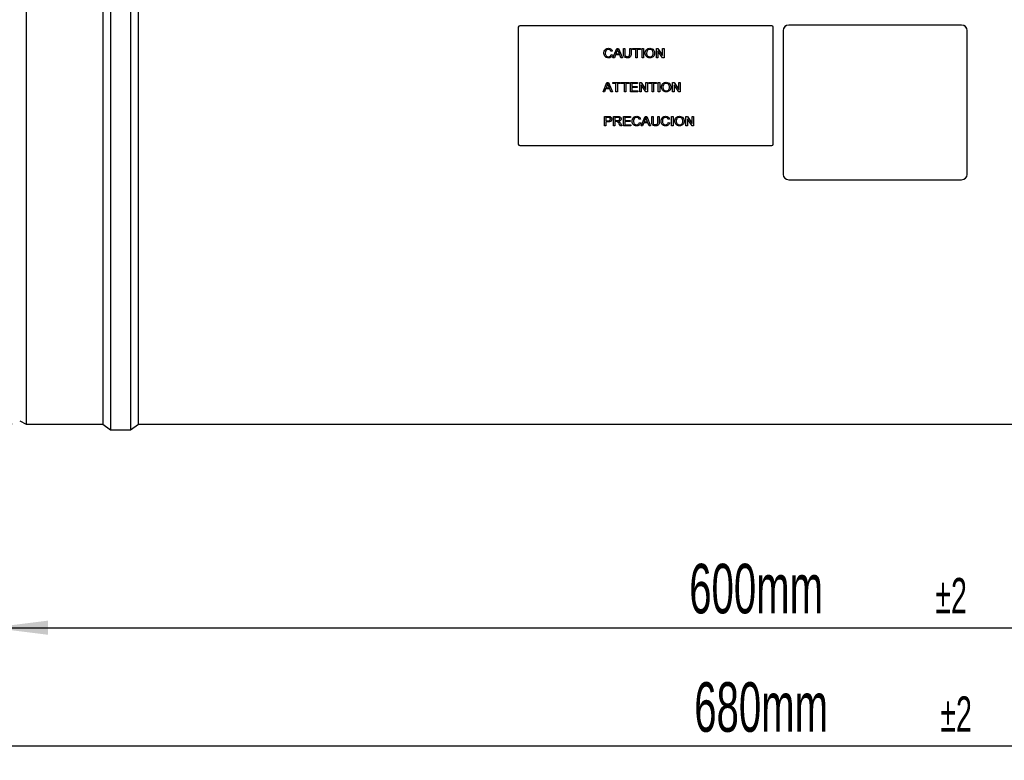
# Model space of a CAD drawing. Extents: x 5 to 297, y -3 to 205.
# Tile 18 of 35: x 48 to 118, y 85 to 138. Entities that reach past the tile are written whole.
import ezdxf

# ---------------------------------------------------------------- set-up
doc = ezdxf.new("R2010")
doc.units = 0
doc.layers.get('0').update_dxf_attribs({"linetype": 'CONTINUOUS'})
doc.styles.add('SLDTEXTSTYLE0', font='TXT', dxfattribs={"width": 0.605})
doc.dimstyles.new('SLDDIMSTYLE0', dxfattribs={"dimtxt": 3.5, "dimasz": 4, "dimexe": 0, "dimexo": 0.0625, "dimgap": 0.875, "dimtad": 1, "dimdec": 0, "dimlfac": 5, "dimrnd": 1e-09, "dimzin": 12, "dimtxsty": 'SLDTEXTSTYLE0', "dimsah": 1, "dimcen": 0.09, "dimazin": 3, "dimtol": 1, "dimtp": 2, "dimtm": 2, "dimtfac": 1, "dimtdec": 0, "dimtofl": 0, "dimtmove": 0, "dimatfit": 3, "dimtolj": 1})
doc.dimstyles.new('SLDDIMSTYLE1', dxfattribs={"dimtxt": 3.5, "dimasz": 4, "dimexe": 0, "dimexo": 0.0625, "dimgap": 0.875, "dimtad": 1, "dimdec": 0, "dimlfac": 5, "dimrnd": 1e-09, "dimzin": 12, "dimtxsty": 'SLDTEXTSTYLE0', "dimsah": 1, "dimcen": 0.09, "dimazin": 3, "dimtfac": 1, "dimtofl": 0, "dimtmove": 0, "dimatfit": 3, "dimtolj": 1, "dimtzin": 12})

# ---------------------------------------------------------------- blocks, each defined once
blk = doc.blocks.new('_D')
at = {"color": 8, "linetype": 'CONTINUOUS'}
for p, q in [((46.231, 108.428), (46.231, 93.79)), ((166.231, 108.428), (166.231, 93.79)), ((46.231, 94.79), (166.231, 94.79))]:
    blk.add_line(p, q, dxfattribs=at)
for points in [[(46.231, 94.79), (50.231, 94.29), (50.231, 95.29)], [(166.231, 94.79), (162.231, 95.29), (162.231, 94.29)]]:
    blk.add_solid(points, dxfattribs=at)
at = {"color": 8, "linetype": 'CONTINUOUS', "attachment_point": 1, "style": 'SLDTEXTSTYLE0'}
for s, insert, char_height in [('600mm', (95.504, 99.301), 3.5), ('±2', (112.873, 98.301), 2.5)]:
    blk.add_mtext(s, dxfattribs=dict(at, insert=insert, char_height=char_height))
blk = doc.blocks.new('_D_1')
at = {"color": 8, "linetype": 'CONTINUOUS'}
for p, q in [((38.231, 114.808), (38.231, 85.431)), ((174.231, 114.648), (174.231, 85.431)), ((174.231, 86.431), (38.231, 86.431))]:
    blk.add_line(p, q, dxfattribs=at)
for points in [[(38.231, 86.431), (42.231, 85.931), (42.231, 86.931)], [(174.231, 86.431), (170.231, 86.931), (170.231, 85.931)]]:
    blk.add_solid(points, dxfattribs=at)
at = {"color": 8, "linetype": 'CONTINUOUS', "attachment_point": 1, "style": 'SLDTEXTSTYLE0'}
for s, insert, char_height in [('680mm', (95.858, 90.942), 3.5), ('±2', (113.226, 89.942), 2.5)]:
    blk.add_mtext(s, dxfattribs=dict(at, insert=insert, char_height=char_height))
blk = doc.blocks.new('_D_3')
at = {"color": 8, "linetype": 'CONTINUOUS'}
for p, q in [((47.691, 171.928), (17.385, 171.928)), ((18.385, 171.928), (18.385, 109.168)), ((47.691, 109.168), (17.385, 109.168))]:
    blk.add_line(p, q, dxfattribs=at)
for points in [[(18.385, 171.928), (17.885, 167.928), (18.885, 167.928)], [(18.385, 109.168), (18.885, 113.168), (17.885, 113.168)]]:
    blk.add_solid(points, dxfattribs=at)
at = {"color": 8, "linetype": 'CONTINUOUS', "char_height": 3.5, "attachment_point": 1, "rotation": 90, "style": 'SLDTEXTSTYLE0'}
for s, insert in [('314mm', (13.864, 135.119)), ('%%c', (13.874, 130.016))]:
    blk.add_mtext(s, dxfattribs=dict(at, insert=insert))

msp = doc.modelspace()

# ---------------------------------------------------------------- linework, layer by layer
at = {"color": 7, "linetype": 'CONTINUOUS'}
for p, q in [((48.691, 171.928), (48.691, 109.168)), ((54.091, 171.928), (54.091, 109.168)), ((54.651, 172.328), (54.651, 108.768)), ((56.051, 172.328), (56.051, 108.768)), ((56.611, 109.168), (56.611, 171.863)), ((83.431, 137.182), (83.431, 137.189)), ((83.431, 137.182), (83.431, 128.912)), ((83.531, 137.283), (83.531, 137.276)), ((101.331, 137.283), (83.531, 137.283)), ((101.331, 137.276), (83.531, 137.276)), ((101.331, 137.276), (101.331, 137.283)), ((101.431, 137.189), (101.431, 137.182)), ((101.431, 128.912), (101.431, 137.182)), ((102.531, 137.322), (102.531, 137.315)), ((114.731, 137.322), (102.531, 137.322)), ((114.731, 137.315), (102.531, 137.315)), ((114.731, 137.322), (114.731, 137.315)), ((102.131, 136.946), (102.131, 136.939)), ((102.131, 136.939), (102.131, 126.79)), ((115.131, 136.946), (115.131, 136.939)), ((115.131, 126.79), (115.131, 136.939)), ((89.793, 135.611), (89.793, 135.611)), ((90.116, 135.02), (90.394, 135.678)), ((90.394, 135.678), (90.505, 135.678)), ((90.449, 135.602), (90.449, 135.602)), ((90.505, 135.678), (90.783, 135.02)), ((90.858, 135.678), (90.956, 135.678)), ((90.858, 135.3), (90.858, 135.678)), ((90.956, 135.678), (90.956, 135.304)), ((91.297, 135.678), (91.396, 135.678)), ((91.297, 135.304), (91.297, 135.678)), ((91.396, 135.678), (91.396, 135.3)), ((91.504, 135.678), (92.051, 135.678)), ((91.504, 135.602), (91.504, 135.678)), ((91.728, 135.602), (91.504, 135.602)), ((91.728, 135.602), (91.504, 135.602)), ((91.728, 135.02), (91.728, 135.602)), ((91.728, 135.602), (91.728, 135.602)), ((91.827, 135.602), (91.827, 135.02)), ((92.051, 135.602), (91.827, 135.602)), ((92.051, 135.602), (91.827, 135.602)), ((91.827, 135.602), (91.827, 135.602)), ((92.051, 135.678), (92.051, 135.602)), ((92.168, 135.678), (92.267, 135.678)), ((92.168, 135.02), (92.168, 135.678)), ((92.267, 135.678), (92.267, 135.02)), ((92.725, 135.611), (92.725, 135.611)), ((93.182, 135.678), (93.286, 135.678)), ((93.182, 135.02), (93.182, 135.678)), ((93.286, 135.678), (93.622, 135.187)), ((93.622, 135.678), (93.721, 135.678)), ((93.622, 135.187), (93.622, 135.678)), ((93.721, 135.678), (93.721, 135.02)), ((89.574, 135.355), (89.574, 135.355)), ((89.8, 135.012), (89.8, 135.012)), ((90.068, 135.496), (89.969, 135.476)), ((90.068, 135.495), (89.969, 135.476)), ((89.969, 135.476), (89.969, 135.476)), ((89.987, 135.253), (90.086, 135.231)), ((90.221, 135.021), (90.116, 135.021)), ((90.221, 135.02), (90.116, 135.02)), ((90.3, 135.223), (90.221, 135.02)), ((90.3, 135.223), (90.221, 135.021)), ((90.221, 135.021), (90.221, 135.02)), ((90.599, 135.223), (90.3, 135.223)), ((90.599, 135.223), (90.3, 135.223)), ((90.3, 135.223), (90.3, 135.223)), ((90.402, 135.481), (90.33, 135.299)), ((90.402, 135.481), (90.33, 135.299)), ((90.33, 135.299), (90.569, 135.299)), ((90.33, 135.299), (90.33, 135.299)), ((90.402, 135.481), (90.402, 135.481)), ((90.569, 135.299), (90.501, 135.472)), ((90.501, 135.472), (90.501, 135.472)), ((90.569, 135.299), (90.501, 135.472)), ((90.569, 135.299), (90.569, 135.299)), ((90.678, 135.02), (90.599, 135.223)), ((90.678, 135.021), (90.599, 135.223)), ((90.599, 135.223), (90.599, 135.223)), ((90.783, 135.021), (90.678, 135.021)), ((90.678, 135.021), (90.678, 135.02)), ((90.783, 135.02), (90.678, 135.02)), ((91.129, 135.012), (91.129, 135.012)), ((91.827, 135.021), (91.728, 135.021)), ((91.827, 135.02), (91.728, 135.02)), ((92.267, 135.021), (92.168, 135.021)), ((92.267, 135.02), (92.168, 135.02)), ((92.491, 135.34), (92.491, 135.34)), ((92.724, 135.012), (92.724, 135.012)), ((92.958, 135.349), (92.958, 135.349)), ((93.281, 135.021), (93.182, 135.021)), ((93.281, 135.02), (93.182, 135.02)), ((93.281, 135.511), (93.281, 135.02)), ((93.616, 135.02), (93.281, 135.511)), ((93.616, 135.021), (93.281, 135.511)), ((93.281, 135.511), (93.281, 135.511)), ((93.721, 135.021), (93.616, 135.021)), ((93.616, 135.021), (93.616, 135.02)), ((93.721, 135.02), (93.616, 135.02)), ((89.416, 132.621), (89.694, 133.278)), ((89.6, 132.823), (89.521, 132.621)), ((89.6, 132.823), (89.521, 132.621)), ((89.899, 132.823), (89.6, 132.823)), ((89.899, 132.823), (89.6, 132.823)), ((89.6, 132.823), (89.6, 132.823)), ((89.702, 133.081), (89.63, 132.899)), ((89.702, 133.081), (89.63, 132.899)), ((89.63, 132.899), (89.869, 132.899)), ((89.63, 132.899), (89.63, 132.899)), ((89.694, 133.278), (89.805, 133.278)), ((89.702, 133.081), (89.702, 133.081)), ((89.749, 133.203), (89.749, 133.203)), ((89.869, 132.899), (89.801, 133.072)), ((89.801, 133.072), (89.801, 133.072)), ((89.869, 132.899), (89.801, 133.072)), ((89.805, 133.278), (90.083, 132.621)), ((89.869, 132.899), (89.869, 132.899)), ((89.978, 132.621), (89.899, 132.823)), ((89.978, 132.621), (89.899, 132.823)), ((89.899, 132.823), (89.899, 132.823)), ((90.104, 133.278), (90.651, 133.278)), ((90.104, 133.203), (90.104, 133.278)), ((90.328, 133.203), (90.104, 133.203)), ((90.328, 133.203), (90.104, 133.203)), ((90.328, 132.621), (90.328, 133.203)), ((90.328, 133.203), (90.328, 133.203)), ((90.427, 133.203), (90.427, 132.621)), ((90.651, 133.203), (90.427, 133.203)), ((90.651, 133.203), (90.427, 133.203)), ((90.427, 133.203), (90.427, 133.203)), ((90.651, 133.278), (90.651, 133.203)), ((90.705, 133.278), (91.253, 133.278)), ((90.705, 133.203), (90.705, 133.278)), ((90.93, 133.203), (90.705, 133.203)), ((90.93, 133.203), (90.705, 133.203)), ((90.93, 132.621), (90.93, 133.203)), ((90.93, 133.203), (90.93, 133.203)), ((91.028, 133.203), (91.028, 132.621)), ((91.253, 133.203), (91.028, 133.203)), ((91.253, 133.203), (91.028, 133.203)), ((91.028, 133.203), (91.028, 133.203)), ((91.253, 133.278), (91.253, 133.203)), ((91.36, 133.278), (91.854, 133.278)), ((91.36, 132.621), (91.36, 133.278)), ((91.459, 133.203), (91.459, 133)), ((91.854, 133.203), (91.459, 133.203)), ((91.854, 133.203), (91.459, 133.203)), ((91.459, 133.203), (91.459, 133.203)), ((91.459, 133), (91.827, 133)), ((91.459, 132.924), (91.459, 132.697)), ((91.827, 132.924), (91.459, 132.924)), ((91.827, 132.924), (91.459, 132.924)), ((91.459, 132.924), (91.459, 132.924)), ((91.827, 133), (91.827, 132.924)), ((91.854, 133.278), (91.854, 133.203)), ((92.006, 133.278), (92.111, 133.278)), ((92.006, 132.621), (92.006, 133.278)), ((92.441, 132.621), (92.105, 133.112)), ((92.105, 133.112), (92.105, 133.111)), ((92.105, 133.111), (92.105, 132.621)), ((92.441, 132.621), (92.105, 133.111)), ((92.111, 133.278), (92.446, 132.788)), ((92.446, 133.278), (92.545, 133.278)), ((92.446, 132.788), (92.446, 133.278)), ((92.545, 133.278), (92.545, 132.621)), ((92.653, 133.278), (93.2, 133.278)), ((92.653, 133.203), (92.653, 133.278)), ((92.877, 133.203), (92.653, 133.203)), ((92.877, 133.203), (92.653, 133.203)), ((92.877, 132.621), (92.877, 133.203)), ((92.877, 133.203), (92.877, 133.203)), ((92.976, 133.203), (92.976, 132.621)), ((93.2, 133.203), (92.976, 133.203)), ((93.2, 133.203), (92.976, 133.203)), ((92.976, 133.203), (92.976, 133.203)), ((93.2, 133.278), (93.2, 133.203)), ((93.317, 133.278), (93.415, 133.278)), ((93.317, 132.621), (93.317, 133.278)), ((93.415, 133.278), (93.415, 132.621)), ((93.64, 132.94), (93.64, 132.94)), ((93.874, 133.211), (93.874, 133.211)), ((94.106, 132.949), (94.106, 132.949)), ((94.331, 133.278), (94.435, 133.278)), ((94.331, 132.621), (94.331, 133.278)), ((94.765, 132.621), (94.43, 133.112)), ((94.43, 133.112), (94.43, 133.111)), ((94.43, 133.111), (94.43, 132.621)), ((94.765, 132.621), (94.43, 133.111)), ((94.435, 133.278), (94.771, 132.788)), ((94.771, 133.278), (94.869, 133.278)), ((94.771, 132.788), (94.771, 133.278)), ((94.869, 133.278), (94.869, 132.621)), ((89.521, 132.621), (89.416, 132.621)), ((89.521, 132.621), (89.416, 132.621)), ((89.521, 132.621), (89.521, 132.621)), ((90.083, 132.621), (89.978, 132.621)), ((90.083, 132.621), (89.978, 132.621)), ((89.978, 132.621), (89.978, 132.621)), ((90.427, 132.621), (90.328, 132.621)), ((90.427, 132.621), (90.328, 132.621)), ((91.028, 132.621), (90.93, 132.621)), ((91.028, 132.621), (90.93, 132.621)), ((91.872, 132.621), (91.36, 132.621)), ((91.872, 132.621), (91.36, 132.621)), ((91.459, 132.697), (91.872, 132.697)), ((91.872, 132.697), (91.872, 132.621)), ((92.105, 132.621), (92.006, 132.621)), ((92.105, 132.621), (92.006, 132.621)), ((92.545, 132.621), (92.441, 132.621)), ((92.545, 132.621), (92.441, 132.621)), ((92.441, 132.621), (92.441, 132.621)), ((92.976, 132.621), (92.877, 132.621)), ((92.976, 132.621), (92.877, 132.621)), ((93.415, 132.621), (93.317, 132.621)), ((93.415, 132.621), (93.317, 132.621)), ((93.873, 132.612), (93.873, 132.612)), ((94.43, 132.621), (94.331, 132.621)), ((94.43, 132.621), (94.331, 132.621)), ((94.869, 132.621), (94.765, 132.621)), ((94.869, 132.621), (94.765, 132.621)), ((94.765, 132.621), (94.765, 132.621)), ((89.512, 130.879), (89.769, 130.879)), ((89.512, 130.221), (89.512, 130.879)), ((89.777, 130.803), (89.61, 130.803)), ((89.777, 130.803), (89.61, 130.803)), ((89.61, 130.803), (89.61, 130.567)), ((89.61, 130.803), (89.61, 130.803)), ((89.777, 130.803), (89.777, 130.803)), ((89.858, 130.797), (89.858, 130.797)), ((90.158, 130.879), (90.461, 130.879)), ((90.158, 130.221), (90.158, 130.879)), ((90.465, 130.803), (90.256, 130.803)), ((90.465, 130.803), (90.256, 130.803)), ((90.256, 130.803), (90.256, 130.592)), ((90.256, 130.803), (90.256, 130.803)), ((90.465, 130.803), (90.465, 130.803)), ((90.597, 130.699), (90.597, 130.699)), ((90.858, 130.879), (91.351, 130.879)), ((90.858, 130.221), (90.858, 130.879)), ((90.956, 130.803), (90.956, 130.6)), ((91.351, 130.803), (90.956, 130.803)), ((91.351, 130.803), (90.956, 130.803)), ((90.956, 130.803), (90.956, 130.803)), ((91.351, 130.879), (91.351, 130.803)), ((91.786, 130.811), (91.786, 130.811)), ((92.06, 130.696), (91.962, 130.676)), ((92.06, 130.696), (91.962, 130.676)), ((92.108, 130.221), (92.386, 130.879)), ((92.386, 130.879), (92.497, 130.879)), ((92.442, 130.803), (92.442, 130.803)), ((92.497, 130.879), (92.775, 130.221)), ((92.85, 130.879), (92.949, 130.879)), ((92.85, 130.5), (92.85, 130.879)), ((92.949, 130.879), (92.949, 130.504)), ((93.29, 130.879), (93.389, 130.879)), ((93.29, 130.504), (93.29, 130.879)), ((93.389, 130.879), (93.389, 130.5)), ((93.832, 130.811), (93.832, 130.811)), ((94.106, 130.696), (94.008, 130.676)), ((94.106, 130.696), (94.008, 130.676)), ((94.259, 130.879), (94.358, 130.879)), ((94.259, 130.221), (94.259, 130.879)), ((94.358, 130.879), (94.358, 130.221)), ((94.816, 130.811), (94.816, 130.811)), ((95.273, 130.879), (95.377, 130.879)), ((95.273, 130.221), (95.273, 130.879)), ((95.372, 130.712), (95.372, 130.221)), ((95.707, 130.221), (95.372, 130.712)), ((95.707, 130.221), (95.372, 130.712)), ((95.372, 130.712), (95.372, 130.712)), ((95.377, 130.879), (95.713, 130.388)), ((95.713, 130.879), (95.812, 130.879)), ((95.713, 130.388), (95.713, 130.879)), ((95.812, 130.879), (95.812, 130.221)), ((89.61, 130.221), (89.512, 130.221)), ((89.61, 130.221), (89.512, 130.221)), ((89.61, 130.567), (89.779, 130.567)), ((89.61, 130.491), (89.61, 130.221)), ((89.782, 130.491), (89.61, 130.491)), ((89.782, 130.491), (89.61, 130.491)), ((89.61, 130.491), (89.61, 130.491)), ((89.782, 130.491), (89.782, 130.491)), ((89.933, 130.687), (89.933, 130.687)), ((90.256, 130.221), (90.158, 130.221)), ((90.256, 130.221), (90.158, 130.221)), ((90.256, 130.592), (90.444, 130.592)), ((90.256, 130.516), (90.256, 130.221)), ((90.358, 130.516), (90.256, 130.516)), ((90.358, 130.516), (90.256, 130.516)), ((90.256, 130.516), (90.256, 130.516)), ((90.358, 130.516), (90.358, 130.516)), ((90.406, 130.513), (90.406, 130.513)), ((90.511, 130.524), (90.511, 130.524)), ((90.64, 130.221), (90.553, 130.36)), ((90.64, 130.221), (90.553, 130.36)), ((90.553, 130.36), (90.553, 130.36)), ((90.639, 130.402), (90.754, 130.221)), ((90.754, 130.221), (90.64, 130.221)), ((90.754, 130.221), (90.64, 130.221)), ((90.64, 130.221), (90.64, 130.221)), ((91.369, 130.221), (90.858, 130.221)), ((91.369, 130.221), (90.858, 130.221)), ((90.956, 130.6), (91.324, 130.6)), ((90.956, 130.524), (90.956, 130.297)), ((91.324, 130.524), (90.956, 130.524)), ((91.324, 130.524), (90.956, 130.524)), ((90.956, 130.524), (90.956, 130.524)), ((90.956, 130.297), (91.369, 130.297)), ((91.324, 130.6), (91.324, 130.524)), ((91.369, 130.297), (91.369, 130.221)), ((91.567, 130.555), (91.567, 130.555)), ((91.792, 130.212), (91.792, 130.212)), ((91.962, 130.676), (91.962, 130.676)), ((91.98, 130.453), (92.078, 130.431)), ((92.213, 130.221), (92.108, 130.221)), ((92.213, 130.221), (92.108, 130.221)), ((92.293, 130.423), (92.213, 130.221)), ((92.293, 130.423), (92.213, 130.221)), ((92.213, 130.221), (92.213, 130.221)), ((92.591, 130.423), (92.293, 130.423)), ((92.591, 130.423), (92.293, 130.423)), ((92.293, 130.423), (92.293, 130.423)), ((92.394, 130.681), (92.322, 130.499)), ((92.394, 130.681), (92.322, 130.499)), ((92.322, 130.499), (92.561, 130.499)), ((92.322, 130.499), (92.322, 130.499)), ((92.394, 130.681), (92.394, 130.681)), ((92.561, 130.499), (92.493, 130.672)), ((92.493, 130.672), (92.493, 130.672)), ((92.561, 130.499), (92.493, 130.672)), ((92.561, 130.499), (92.561, 130.499)), ((92.671, 130.221), (92.591, 130.423)), ((92.671, 130.221), (92.591, 130.423)), ((92.591, 130.423), (92.591, 130.423)), ((92.775, 130.221), (92.671, 130.221)), ((92.775, 130.221), (92.671, 130.221)), ((92.671, 130.221), (92.671, 130.221)), ((93.121, 130.212), (93.121, 130.212)), ((93.613, 130.555), (93.613, 130.555)), ((93.839, 130.212), (93.839, 130.212)), ((94.008, 130.676), (94.008, 130.676)), ((94.026, 130.453), (94.124, 130.431)), ((94.358, 130.221), (94.259, 130.221)), ((94.358, 130.221), (94.259, 130.221)), ((94.582, 130.54), (94.582, 130.54)), ((94.815, 130.212), (94.815, 130.212)), ((95.049, 130.549), (95.049, 130.549)), ((95.372, 130.221), (95.273, 130.221)), ((95.372, 130.221), (95.273, 130.221)), ((95.812, 130.221), (95.707, 130.221)), ((95.812, 130.221), (95.707, 130.221)), ((95.707, 130.221), (95.707, 130.221)), ((83.531, 128.818), (101.331, 128.818)), ((102.531, 126.414), (114.731, 126.414)), ((48.231, 109.398), (48.691, 109.168)), ((48.691, 109.168), (54.091, 109.168)), ((54.091, 109.168), (54.651, 108.768)), ((56.051, 108.768), (56.611, 109.168)), ((56.611, 109.168), (155.851, 109.168)), ((54.651, 108.768), (56.051, 108.768))]:
    msp.add_line(p, q, dxfattribs=at)
for centre, radius, start, end in [((83.528, 137.185), 0.0971, 88.27456, 178.16379), ((83.528, 137.179), 0.0971, 88.27456, 178.16379), ((101.334, 137.185), 0.0971, 1.83621, 91.72544), ((101.334, 137.179), 0.0971, 1.83621, 91.72544), ((102.519, 136.933), 0.389, 88.27456, 178.16379), ((102.519, 136.927), 0.389, 88.27456, 178.16379), ((114.743, 136.933), 0.389, 1.83621, 91.72544), ((114.743, 136.927), 0.389, 1.83621, 91.72544), ((83.528, 128.916), 0.0971, 181.83621, 271.72544), ((101.334, 128.916), 0.0971, 268.27456, 358.16379), ((102.519, 126.803), 0.389, 181.83621, 271.72544), ((114.743, 126.803), 0.389, 268.27456, 358.16379)]:
    msp.add_arc(centre, radius, start, end, dxfattribs=at)
for points, knots in [([(89.476, 135.354), (89.479, 135.402), (89.487, 135.496), (89.565, 135.613), (89.68, 135.676), (89.759, 135.683), (89.798, 135.687)], [0, 0, 0, 0, 0.280492, 0.55957, 0.779615, 1, 1, 1, 1]), ([(89.793, 135.611), (89.769, 135.609), (89.719, 135.606), (89.653, 135.571), (89.585, 135.49), (89.579, 135.41), (89.574, 135.355)], [0, 0, 0, 0, 0.187223, 0.373906, 0.560736, 1, 1, 1, 1]), ([(89.793, 135.611), (89.769, 135.609), (89.719, 135.606), (89.653, 135.571), (89.585, 135.49), (89.579, 135.41), (89.574, 135.355)], [0, 0, 0, 0, 0.187223, 0.373906, 0.560736, 1, 1, 1, 1]), ([(89.969, 135.476), (89.962, 135.496), (89.946, 135.537), (89.903, 135.584), (89.848, 135.608), (89.812, 135.61), (89.793, 135.611)], [0, 0, 0, 0, 0.280553, 0.559739, 0.779654, 1, 1, 1, 1]), ([(89.969, 135.476), (89.962, 135.496), (89.946, 135.537), (89.903, 135.584), (89.848, 135.608), (89.812, 135.61), (89.793, 135.611)], [0, 0, 0, 0, 0.2805533, 0.5597389, 0.7796538, 1, 1, 1, 1]), ([(89.798, 135.687), (89.833, 135.684), (89.901, 135.68), (89.985, 135.632), (90.041, 135.567), (90.059, 135.519), (90.068, 135.495)], [0, 0, 0, 0, 0.280081, 0.559449, 0.779549, 1, 1, 1, 1]), ([(90.449, 135.602), (90.443, 135.579), (90.431, 135.537), (90.411, 135.498), (90.402, 135.481)], [0, 0, 0, 0, 0.559915, 1, 1, 1, 1]), ([(90.449, 135.602), (90.443, 135.579), (90.431, 135.537), (90.411, 135.498), (90.402, 135.481)], [0, 0, 0, 0, 0.559915, 1, 1, 1, 1]), ([(90.501, 135.472), (90.491, 135.496), (90.474, 135.54), (90.457, 135.583), (90.449, 135.602)], [0, 0, 0, 0, 0.5600021, 1, 1, 1, 1]), ([(90.501, 135.472), (90.491, 135.496), (90.474, 135.54), (90.457, 135.583), (90.449, 135.602)], [0, 0, 0, 0, 0.5600021, 1, 1, 1, 1]), ([(92.392, 135.341), (92.396, 135.39), (92.403, 135.488), (92.484, 135.608), (92.601, 135.677), (92.684, 135.684), (92.725, 135.687)], [0, 0, 0, 0, 0.28057, 0.559575, 0.779561, 1, 1, 1, 1]), ([(92.725, 135.611), (92.686, 135.606), (92.608, 135.596), (92.5, 135.497), (92.494, 135.399), (92.491, 135.34)], [0, 0, 0, 0, 0.280128, 0.559653, 1, 1, 1, 1]), ([(92.725, 135.611), (92.686, 135.606), (92.608, 135.596), (92.5, 135.496), (92.494, 135.399), (92.491, 135.34)], [0, 0, 0, 0, 0.280128, 0.559653, 1, 1, 1, 1]), ([(92.725, 135.687), (92.776, 135.681), (92.879, 135.67), (92.993, 135.577), (93.048, 135.462), (93.054, 135.386), (93.056, 135.348)], [0, 0, 0, 0, 0.279564, 0.558584, 0.779087, 1, 1, 1, 1]), ([(92.958, 135.349), (92.955, 135.385), (92.951, 135.456), (92.898, 135.547), (92.815, 135.602), (92.755, 135.608), (92.725, 135.611)], [0, 0, 0, 0, 0.280797, 0.560068, 0.779984, 1, 1, 1, 1]), ([(92.958, 135.349), (92.955, 135.385), (92.951, 135.456), (92.898, 135.547), (92.815, 135.602), (92.755, 135.608), (92.725, 135.611)], [0, 0, 0, 0, 0.280797, 0.560068, 0.779984, 1, 1, 1, 1]), ([(89.8, 135.012), (89.748, 135.016), (89.643, 135.023), (89.533, 135.123), (89.484, 135.24), (89.479, 135.316), (89.476, 135.354)], [0, 0, 0, 0, 0.279955, 0.558088, 0.778912, 1, 1, 1, 1]), ([(89.8, 135.012), (89.748, 135.016), (89.643, 135.023), (89.533, 135.123), (89.484, 135.24), (89.479, 135.316), (89.476, 135.354)], [0, 0, 0, 0, 0.279955, 0.558088, 0.778912, 1, 1, 1, 1]), ([(89.574, 135.355), (89.576, 135.319), (89.58, 135.249), (89.621, 135.154), (89.702, 135.098), (89.761, 135.091), (89.791, 135.088)], [0, 0, 0, 0, 0.281245, 0.560716, 0.780138, 1, 1, 1, 1]), ([(89.791, 135.088), (89.818, 135.09), (89.872, 135.095), (89.953, 135.151), (89.974, 135.214), (89.987, 135.253)], [0, 0, 0, 0, 0.280711, 0.560905, 1, 1, 1, 1]), ([(90.086, 135.231), (90.074, 135.197), (90.051, 135.13), (89.977, 135.057), (89.889, 135.017), (89.83, 135.014), (89.8, 135.012)], [0, 0, 0, 0, 0.280256, 0.559546, 0.779589, 1, 1, 1, 1]), ([(90.086, 135.231), (90.074, 135.197), (90.051, 135.13), (89.977, 135.057), (89.889, 135.018), (89.83, 135.014), (89.8, 135.012)], [0, 0, 0, 0, 0.280256, 0.559546, 0.779589, 1, 1, 1, 1]), ([(91.129, 135.012), (91.084, 135.014), (90.995, 135.019), (90.891, 135.097), (90.861, 135.202), (90.859, 135.267), (90.858, 135.3)], [0, 0, 0, 0, 0.280729, 0.557904, 0.778403, 1, 1, 1, 1]), ([(91.129, 135.012), (91.084, 135.014), (90.995, 135.019), (90.891, 135.097), (90.861, 135.202), (90.859, 135.267), (90.858, 135.3)], [0, 0, 0, 0, 0.280729, 0.557904, 0.778403, 1, 1, 1, 1]), ([(90.956, 135.304), (90.957, 135.276), (90.957, 135.221), (90.983, 135.143), (91.051, 135.101), (91.098, 135.098), (91.121, 135.096)], [0, 0, 0, 0, 0.281788, 0.560122, 0.779386, 1, 1, 1, 1]), ([(91.121, 135.096), (91.141, 135.097), (91.182, 135.099), (91.243, 135.119), (91.297, 135.191), (91.297, 135.257), (91.297, 135.304)], [0, 0, 0, 0, 0.187561, 0.374239, 0.559719, 1, 1, 1, 1]), ([(91.396, 135.3), (91.395, 135.258), (91.394, 135.176), (91.335, 135.069), (91.232, 135.017), (91.163, 135.014), (91.129, 135.012)], [0, 0, 0, 0, 0.281627, 0.559158, 0.778983, 1, 1, 1, 1]), ([(91.396, 135.3), (91.395, 135.259), (91.394, 135.177), (91.335, 135.069), (91.232, 135.017), (91.163, 135.014), (91.129, 135.012)], [0, 0, 0, 0, 0.281627, 0.559158, 0.778983, 1, 1, 1, 1]), ([(92.724, 135.012), (92.674, 135.017), (92.573, 135.028), (92.461, 135.118), (92.403, 135.229), (92.396, 135.303), (92.392, 135.341)], [0, 0, 0, 0, 0.2796, 0.558765, 0.77931, 1, 1, 1, 1]), ([(92.724, 135.012), (92.674, 135.018), (92.573, 135.028), (92.461, 135.118), (92.403, 135.229), (92.396, 135.304), (92.392, 135.341)], [0, 0, 0, 0, 0.2796, 0.558765, 0.77931, 1, 1, 1, 1]), ([(92.491, 135.34), (92.493, 135.304), (92.498, 135.234), (92.555, 135.148), (92.636, 135.096), (92.695, 135.091), (92.724, 135.088)], [0, 0, 0, 0, 0.280657, 0.559885, 0.779849, 1, 1, 1, 1]), ([(92.724, 135.088), (92.762, 135.093), (92.839, 135.102), (92.919, 135.177), (92.954, 135.264), (92.956, 135.321), (92.958, 135.349)], [0, 0, 0, 0, 0.2791, 0.558192, 0.778806, 1, 1, 1, 1]), ([(93.056, 135.348), (93.052, 135.3), (93.043, 135.204), (92.962, 135.087), (92.845, 135.023), (92.765, 135.016), (92.724, 135.012)], [0, 0, 0, 0, 0.280353, 0.559502, 0.779635, 1, 1, 1, 1]), ([(93.056, 135.348), (93.052, 135.3), (93.043, 135.204), (92.962, 135.087), (92.845, 135.023), (92.765, 135.016), (92.724, 135.012)], [0, 0, 0, 0, 0.280353, 0.559502, 0.779635, 1, 1, 1, 1]), ([(89.749, 133.203), (89.743, 133.179), (89.731, 133.137), (89.711, 133.098), (89.702, 133.081)], [0, 0, 0, 0, 0.559915, 1, 1, 1, 1]), ([(89.749, 133.203), (89.743, 133.179), (89.731, 133.137), (89.711, 133.098), (89.702, 133.081)], [0, 0, 0, 0, 0.559915, 1, 1, 1, 1]), ([(89.801, 133.072), (89.791, 133.096), (89.774, 133.14), (89.757, 133.183), (89.749, 133.203)], [0, 0, 0, 0, 0.560002, 1, 1, 1, 1]), ([(89.801, 133.072), (89.791, 133.096), (89.774, 133.14), (89.757, 133.183), (89.749, 133.203)], [0, 0, 0, 0, 0.560002, 1, 1, 1, 1]), ([(93.541, 132.941), (93.545, 132.99), (93.551, 133.089), (93.633, 133.208), (93.75, 133.277), (93.832, 133.284), (93.874, 133.287)], [0, 0, 0, 0, 0.28057, 0.559575, 0.779561, 1, 1, 1, 1]), ([(93.873, 132.612), (93.823, 132.618), (93.721, 132.629), (93.61, 132.718), (93.551, 132.829), (93.545, 132.904), (93.541, 132.941)], [0, 0, 0, 0, 0.2796, 0.558765, 0.77931, 1, 1, 1, 1]), ([(93.873, 132.612), (93.823, 132.618), (93.721, 132.629), (93.61, 132.719), (93.551, 132.829), (93.545, 132.904), (93.541, 132.941)], [0, 0, 0, 0, 0.2796, 0.558765, 0.77931, 1, 1, 1, 1]), ([(93.874, 133.211), (93.835, 133.206), (93.756, 133.196), (93.648, 133.097), (93.643, 132.999), (93.64, 132.94)], [0, 0, 0, 0, 0.280128, 0.559653, 1, 1, 1, 1]), ([(93.874, 133.211), (93.835, 133.206), (93.756, 133.196), (93.648, 133.097), (93.643, 132.999), (93.64, 132.94)], [0, 0, 0, 0, 0.280128, 0.559653, 1, 1, 1, 1]), ([(93.64, 132.94), (93.642, 132.905), (93.647, 132.834), (93.703, 132.748), (93.785, 132.696), (93.843, 132.691), (93.873, 132.688)], [0, 0, 0, 0, 0.280657, 0.559885, 0.779849, 1, 1, 1, 1]), ([(94.205, 132.949), (94.201, 132.9), (94.192, 132.804), (94.11, 132.687), (93.994, 132.623), (93.913, 132.616), (93.873, 132.612)], [0, 0, 0, 0, 0.280353, 0.559502, 0.779635, 1, 1, 1, 1]), ([(93.873, 132.688), (93.911, 132.693), (93.988, 132.702), (94.067, 132.777), (94.102, 132.864), (94.105, 132.921), (94.106, 132.949)], [0, 0, 0, 0, 0.2791, 0.558192, 0.778806, 1, 1, 1, 1]), ([(94.205, 132.948), (94.201, 132.9), (94.192, 132.804), (94.11, 132.687), (93.994, 132.623), (93.913, 132.616), (93.873, 132.612)], [0, 0, 0, 0, 0.280353, 0.559502, 0.779635, 1, 1, 1, 1]), ([(93.874, 133.287), (93.925, 133.281), (94.028, 133.27), (94.141, 133.177), (94.197, 133.062), (94.202, 132.986), (94.205, 132.948)], [0, 0, 0, 0, 0.279564, 0.558584, 0.779087, 1, 1, 1, 1]), ([(94.106, 132.949), (94.104, 132.985), (94.099, 133.057), (94.047, 133.147), (93.964, 133.202), (93.904, 133.208), (93.874, 133.211)], [0, 0, 0, 0, 0.280797, 0.560068, 0.779984, 1, 1, 1, 1]), ([(94.106, 132.949), (94.104, 132.985), (94.099, 133.057), (94.047, 133.147), (93.964, 133.202), (93.904, 133.208), (93.874, 133.211)], [0, 0, 0, 0, 0.280797, 0.560068, 0.779984, 1, 1, 1, 1]), ([(89.769, 130.879), (89.788, 130.878), (89.823, 130.878), (89.857, 130.874), (89.873, 130.872)], [0, 0, 0, 0, 0.560101, 1, 1, 1, 1]), ([(89.858, 130.797), (89.843, 130.799), (89.816, 130.803), (89.789, 130.803), (89.777, 130.803)], [0, 0, 0, 0, 0.559585, 1, 1, 1, 1]), ([(89.858, 130.797), (89.843, 130.799), (89.816, 130.803), (89.789, 130.803), (89.777, 130.803)], [0, 0, 0, 0, 0.559585, 1, 1, 1, 1]), ([(89.933, 130.687), (89.933, 130.7), (89.931, 130.726), (89.913, 130.76), (89.889, 130.785), (89.868, 130.793), (89.858, 130.797)], [0, 0, 0, 0, 0.280261, 0.560078, 0.78015, 1, 1, 1, 1]), ([(89.933, 130.687), (89.933, 130.7), (89.931, 130.726), (89.913, 130.76), (89.889, 130.785), (89.868, 130.793), (89.858, 130.797)], [0, 0, 0, 0, 0.280261, 0.560078, 0.78015, 1, 1, 1, 1]), ([(89.873, 130.872), (89.898, 130.867), (89.949, 130.855), (90.001, 130.804), (90.028, 130.747), (90.031, 130.709), (90.032, 130.689)], [0, 0, 0, 0, 0.280013, 0.55891, 0.779396, 1, 1, 1, 1]), ([(90.444, 130.592), (90.464, 130.592), (90.505, 130.593), (90.561, 130.611), (90.592, 130.654), (90.596, 130.684), (90.597, 130.699)], [0, 0, 0, 0, 0.281563, 0.560238, 0.779872, 1, 1, 1, 1]), ([(90.461, 130.879), (90.494, 130.878), (90.558, 130.878), (90.644, 130.842), (90.689, 130.772), (90.694, 130.725), (90.696, 130.701)], [0, 0, 0, 0, 0.2816712, 0.5592017, 0.779411, 1, 1, 1, 1]), ([(90.597, 130.699), (90.595, 130.717), (90.591, 130.751), (90.542, 130.798), (90.494, 130.801), (90.465, 130.803)], [0, 0, 0, 0, 0.280406, 0.559981, 1, 1, 1, 1]), ([(90.597, 130.699), (90.595, 130.716), (90.591, 130.751), (90.542, 130.798), (90.494, 130.801), (90.465, 130.803)], [0, 0, 0, 0, 0.2804059, 0.5599807, 1, 1, 1, 1]), ([(90.696, 130.701), (90.693, 130.676), (90.688, 130.624), (90.623, 130.548), (90.553, 130.533), (90.511, 130.524)], [0, 0, 0, 0, 0.280517, 0.560502, 1, 1, 1, 1]), ([(90.696, 130.701), (90.693, 130.676), (90.688, 130.624), (90.623, 130.548), (90.553, 130.534), (90.511, 130.524)], [0, 0, 0, 0, 0.280517, 0.560502, 1, 1, 1, 1]), ([(91.468, 130.555), (91.472, 130.602), (91.479, 130.697), (91.557, 130.813), (91.672, 130.877), (91.751, 130.884), (91.791, 130.887)], [0, 0, 0, 0, 0.280492, 0.55957, 0.779615, 1, 1, 1, 1]), ([(91.786, 130.811), (91.761, 130.81), (91.712, 130.806), (91.646, 130.771), (91.578, 130.69), (91.571, 130.611), (91.567, 130.555)], [0, 0, 0, 0, 0.187223, 0.373906, 0.560736, 1, 1, 1, 1]), ([(91.786, 130.811), (91.761, 130.81), (91.712, 130.806), (91.646, 130.771), (91.578, 130.69), (91.571, 130.611), (91.567, 130.555)], [0, 0, 0, 0, 0.187223, 0.373906, 0.560736, 1, 1, 1, 1]), ([(91.962, 130.676), (91.954, 130.696), (91.938, 130.737), (91.895, 130.784), (91.84, 130.808), (91.804, 130.81), (91.786, 130.811)], [0, 0, 0, 0, 0.280553, 0.559739, 0.779654, 1, 1, 1, 1]), ([(91.962, 130.676), (91.954, 130.696), (91.938, 130.737), (91.895, 130.784), (91.84, 130.808), (91.804, 130.81), (91.786, 130.811)], [0, 0, 0, 0, 0.280553, 0.559739, 0.779654, 1, 1, 1, 1]), ([(91.791, 130.887), (91.825, 130.885), (91.893, 130.88), (91.977, 130.832), (92.034, 130.767), (92.051, 130.72), (92.06, 130.696)], [0, 0, 0, 0, 0.280081, 0.559449, 0.779549, 1, 1, 1, 1]), ([(92.442, 130.803), (92.435, 130.779), (92.423, 130.737), (92.403, 130.698), (92.394, 130.681)], [0, 0, 0, 0, 0.559915, 1, 1, 1, 1]), ([(92.442, 130.803), (92.435, 130.779), (92.423, 130.737), (92.403, 130.698), (92.394, 130.681)], [0, 0, 0, 0, 0.559915, 1, 1, 1, 1]), ([(92.493, 130.672), (92.484, 130.696), (92.466, 130.74), (92.449, 130.784), (92.442, 130.803)], [0, 0, 0, 0, 0.560002, 1, 1, 1, 1]), ([(92.493, 130.672), (92.484, 130.696), (92.466, 130.74), (92.449, 130.783), (92.442, 130.803)], [0, 0, 0, 0, 0.560002, 1, 1, 1, 1]), ([(93.514, 130.555), (93.518, 130.602), (93.525, 130.697), (93.603, 130.813), (93.718, 130.877), (93.797, 130.884), (93.837, 130.887)], [0, 0, 0, 0, 0.280492, 0.55957, 0.779615, 1, 1, 1, 1]), ([(93.832, 130.811), (93.807, 130.81), (93.758, 130.806), (93.692, 130.771), (93.624, 130.69), (93.617, 130.611), (93.613, 130.555)], [0, 0, 0, 0, 0.187223, 0.373906, 0.560736, 1, 1, 1, 1]), ([(93.832, 130.811), (93.807, 130.81), (93.758, 130.806), (93.692, 130.771), (93.624, 130.69), (93.617, 130.611), (93.613, 130.555)], [0, 0, 0, 0, 0.187223, 0.373906, 0.560736, 1, 1, 1, 1]), ([(94.008, 130.676), (94, 130.696), (93.985, 130.737), (93.941, 130.784), (93.886, 130.808), (93.85, 130.81), (93.832, 130.811)], [0, 0, 0, 0, 0.280553, 0.559739, 0.779654, 1, 1, 1, 1]), ([(94.008, 130.676), (94, 130.696), (93.985, 130.737), (93.941, 130.784), (93.886, 130.808), (93.85, 130.81), (93.832, 130.811)], [0, 0, 0, 0, 0.280553, 0.559739, 0.779654, 1, 1, 1, 1]), ([(93.837, 130.887), (93.871, 130.885), (93.939, 130.88), (94.024, 130.832), (94.08, 130.767), (94.098, 130.72), (94.106, 130.696)], [0, 0, 0, 0, 0.2800806, 0.5594487, 0.7795488, 1, 1, 1, 1]), ([(94.483, 130.541), (94.487, 130.59), (94.494, 130.689), (94.575, 130.808), (94.692, 130.878), (94.775, 130.884), (94.816, 130.887)], [0, 0, 0, 0, 0.28057, 0.559575, 0.779561, 1, 1, 1, 1]), ([(94.816, 130.811), (94.777, 130.806), (94.699, 130.796), (94.591, 130.697), (94.585, 130.6), (94.582, 130.54)], [0, 0, 0, 0, 0.280128, 0.559653, 1, 1, 1, 1]), ([(94.816, 130.811), (94.777, 130.806), (94.699, 130.796), (94.591, 130.697), (94.585, 130.599), (94.582, 130.54)], [0, 0, 0, 0, 0.280128, 0.559653, 1, 1, 1, 1]), ([(94.816, 130.887), (94.867, 130.881), (94.97, 130.87), (95.084, 130.777), (95.139, 130.662), (95.145, 130.587), (95.147, 130.549)], [0, 0, 0, 0, 0.279564, 0.558584, 0.779087, 1, 1, 1, 1]), ([(95.049, 130.549), (95.046, 130.585), (95.042, 130.657), (94.989, 130.747), (94.906, 130.802), (94.846, 130.808), (94.816, 130.811)], [0, 0, 0, 0, 0.280797, 0.560068, 0.779984, 1, 1, 1, 1]), ([(95.049, 130.549), (95.046, 130.585), (95.042, 130.657), (94.989, 130.747), (94.906, 130.802), (94.846, 130.808), (94.816, 130.811)], [0, 0, 0, 0, 0.280797, 0.560068, 0.779984, 1, 1, 1, 1]), ([(89.779, 130.567), (89.801, 130.567), (89.843, 130.569), (89.901, 130.592), (89.93, 130.639), (89.932, 130.671), (89.933, 130.687)], [0, 0, 0, 0, 0.281401, 0.559753, 0.779356, 1, 1, 1, 1]), ([(90.032, 130.69), (90.028, 130.657), (90.021, 130.591), (89.932, 130.496), (89.839, 130.493), (89.782, 130.491)], [0, 0, 0, 0, 0.280751, 0.559708, 1, 1, 1, 1]), ([(90.032, 130.689), (90.028, 130.657), (90.021, 130.591), (89.932, 130.496), (89.839, 130.493), (89.782, 130.491)], [0, 0, 0, 0, 0.280751, 0.559708, 1, 1, 1, 1]), ([(90.406, 130.513), (90.397, 130.514), (90.381, 130.516), (90.365, 130.516), (90.358, 130.516)], [0, 0, 0, 0, 0.559853, 1, 1, 1, 1]), ([(90.406, 130.513), (90.397, 130.514), (90.381, 130.516), (90.365, 130.516), (90.358, 130.516)], [0, 0, 0, 0, 0.559853, 1, 1, 1, 1]), ([(90.553, 130.36), (90.532, 130.393), (90.502, 130.44), (90.453, 130.496), (90.422, 130.507), (90.406, 130.513)], [0, 0, 0, 0, 0.56088, 0.780729, 1, 1, 1, 1]), ([(90.553, 130.36), (90.532, 130.393), (90.502, 130.44), (90.453, 130.496), (90.422, 130.507), (90.406, 130.513)], [0, 0, 0, 0, 0.56088, 0.780729, 1, 1, 1, 1]), ([(90.511, 130.524), (90.521, 130.519), (90.541, 130.51), (90.558, 130.498), (90.565, 130.492)], [0, 0, 0, 0, 0.56012, 1, 1, 1, 1]), ([(90.565, 130.492), (90.581, 130.477), (90.609, 130.449), (90.629, 130.417), (90.639, 130.402)], [0, 0, 0, 0, 0.559794, 1, 1, 1, 1]), ([(91.792, 130.212), (91.74, 130.216), (91.635, 130.223), (91.525, 130.323), (91.477, 130.44), (91.471, 130.516), (91.468, 130.555)], [0, 0, 0, 0, 0.279955, 0.558088, 0.778912, 1, 1, 1, 1]), ([(91.792, 130.212), (91.74, 130.216), (91.635, 130.223), (91.525, 130.323), (91.477, 130.44), (91.471, 130.517), (91.468, 130.555)], [0, 0, 0, 0, 0.279955, 0.558088, 0.778912, 1, 1, 1, 1]), ([(91.567, 130.555), (91.569, 130.52), (91.573, 130.449), (91.613, 130.355), (91.695, 130.298), (91.754, 130.291), (91.783, 130.288)], [0, 0, 0, 0, 0.281245, 0.560716, 0.780138, 1, 1, 1, 1]), ([(91.783, 130.288), (91.81, 130.291), (91.864, 130.296), (91.946, 130.351), (91.967, 130.414), (91.98, 130.453)], [0, 0, 0, 0, 0.280711, 0.560905, 1, 1, 1, 1]), ([(92.078, 130.431), (92.067, 130.398), (92.044, 130.33), (91.97, 130.257), (91.881, 130.218), (91.822, 130.214), (91.792, 130.212)], [0, 0, 0, 0, 0.280256, 0.559546, 0.779589, 1, 1, 1, 1]), ([(92.078, 130.431), (92.067, 130.398), (92.044, 130.331), (91.97, 130.257), (91.881, 130.218), (91.822, 130.214), (91.792, 130.212)], [0, 0, 0, 0, 0.280256, 0.559546, 0.779589, 1, 1, 1, 1]), ([(93.121, 130.212), (93.076, 130.215), (92.988, 130.219), (92.883, 130.297), (92.853, 130.403), (92.851, 130.468), (92.85, 130.5)], [0, 0, 0, 0, 0.280729, 0.557904, 0.778403, 1, 1, 1, 1]), ([(93.121, 130.212), (93.076, 130.215), (92.988, 130.219), (92.883, 130.297), (92.853, 130.403), (92.851, 130.468), (92.85, 130.5)], [0, 0, 0, 0, 0.280729, 0.557904, 0.778403, 1, 1, 1, 1]), ([(92.949, 130.504), (92.949, 130.477), (92.95, 130.421), (92.975, 130.343), (93.043, 130.301), (93.09, 130.298), (93.113, 130.297)], [0, 0, 0, 0, 0.281788, 0.560122, 0.779386, 1, 1, 1, 1]), ([(93.113, 130.297), (93.134, 130.298), (93.175, 130.299), (93.235, 130.32), (93.289, 130.391), (93.29, 130.458), (93.29, 130.504)], [0, 0, 0, 0, 0.187561, 0.374239, 0.559719, 1, 1, 1, 1]), ([(93.389, 130.5), (93.388, 130.459), (93.386, 130.377), (93.328, 130.269), (93.224, 130.218), (93.155, 130.214), (93.121, 130.212)], [0, 0, 0, 0, 0.281627, 0.559158, 0.778983, 1, 1, 1, 1]), ([(93.389, 130.5), (93.388, 130.459), (93.386, 130.377), (93.328, 130.269), (93.224, 130.218), (93.155, 130.214), (93.121, 130.212)], [0, 0, 0, 0, 0.281627, 0.559158, 0.778983, 1, 1, 1, 1]), ([(93.839, 130.212), (93.786, 130.216), (93.682, 130.223), (93.571, 130.323), (93.523, 130.44), (93.517, 130.516), (93.514, 130.555)], [0, 0, 0, 0, 0.279955, 0.558088, 0.778912, 1, 1, 1, 1]), ([(93.839, 130.212), (93.786, 130.216), (93.682, 130.223), (93.571, 130.323), (93.523, 130.44), (93.517, 130.517), (93.514, 130.555)], [0, 0, 0, 0, 0.279955, 0.558088, 0.778912, 1, 1, 1, 1]), ([(93.613, 130.555), (93.615, 130.52), (93.619, 130.449), (93.66, 130.355), (93.741, 130.298), (93.8, 130.291), (93.829, 130.288)], [0, 0, 0, 0, 0.281245, 0.560716, 0.780138, 1, 1, 1, 1]), ([(93.829, 130.288), (93.856, 130.291), (93.91, 130.296), (93.992, 130.351), (94.013, 130.414), (94.026, 130.453)], [0, 0, 0, 0, 0.2807112, 0.5609046, 1, 1, 1, 1]), ([(94.124, 130.431), (94.113, 130.398), (94.09, 130.33), (94.016, 130.257), (93.927, 130.218), (93.868, 130.214), (93.839, 130.212)], [0, 0, 0, 0, 0.280256, 0.559546, 0.779589, 1, 1, 1, 1]), ([(94.124, 130.431), (94.113, 130.398), (94.09, 130.331), (94.016, 130.257), (93.927, 130.218), (93.868, 130.214), (93.839, 130.212)], [0, 0, 0, 0, 0.280256, 0.559546, 0.779589, 1, 1, 1, 1]), ([(94.815, 130.212), (94.765, 130.218), (94.664, 130.229), (94.552, 130.319), (94.494, 130.429), (94.487, 130.504), (94.483, 130.541)], [0, 0, 0, 0, 0.2796, 0.558765, 0.77931, 1, 1, 1, 1]), ([(94.815, 130.212), (94.765, 130.218), (94.664, 130.229), (94.552, 130.319), (94.494, 130.429), (94.487, 130.504), (94.483, 130.541)], [0, 0, 0, 0, 0.2796, 0.5587653, 0.7793103, 1, 1, 1, 1]), ([(94.582, 130.54), (94.584, 130.505), (94.589, 130.434), (94.646, 130.349), (94.727, 130.296), (94.786, 130.291), (94.815, 130.288)], [0, 0, 0, 0, 0.280657, 0.559885, 0.779849, 1, 1, 1, 1]), ([(95.147, 130.549), (95.143, 130.5), (95.134, 130.404), (95.053, 130.287), (94.936, 130.223), (94.856, 130.216), (94.815, 130.212)], [0, 0, 0, 0, 0.280353, 0.559502, 0.779635, 1, 1, 1, 1]), ([(95.147, 130.549), (95.143, 130.5), (95.134, 130.404), (95.053, 130.287), (94.936, 130.223), (94.856, 130.216), (94.815, 130.212)], [0, 0, 0, 0, 0.280353, 0.559502, 0.779635, 1, 1, 1, 1]), ([(94.815, 130.288), (94.853, 130.293), (94.93, 130.302), (95.01, 130.377), (95.045, 130.465), (95.047, 130.521), (95.049, 130.549)], [0, 0, 0, 0, 0.2791, 0.558192, 0.778806, 1, 1, 1, 1])]:
    msp.add_open_spline(points, degree=3, knots=knots, dxfattribs=at)

# ---------------------------------------------------------------- dimensions: what is measured, and where the dimension line sits
at = {"color": 8, "linetype": 'CONTINUOUS'}
dim = msp.add_linear_dim(base=(18.385, 109.168), p1=(48.691, 171.928), p2=(48.691, 109.168), angle=90, text='%%c<>', dimstyle='SLDDIMSTYLE1', dxfattribs=at)
dim.commit()
dim.dimension.update_dxf_attribs({"geometry": '_D_3', "text_midpoint": (18.385, 140.584), "dimtype": 160})
for base, p1, p2, picture, middle in [((38.231, 86.431), (174.231, 115.648), (38.231, 115.808), '_D_1', (106.439, 86.431)), ((166.231, 94.79), (46.231, 109.428), (166.231, 109.428), '_D', (106.086, 94.79))]:
    dim = msp.add_linear_dim(base=base, p1=p1, p2=p2, dimstyle='SLDDIMSTYLE0', dxfattribs=at)
    dim.commit()
    dim.dimension.update_dxf_attribs({"geometry": picture, "text_midpoint": middle, "dimtype": 160})

doc.saveas('drawing.dxf')
